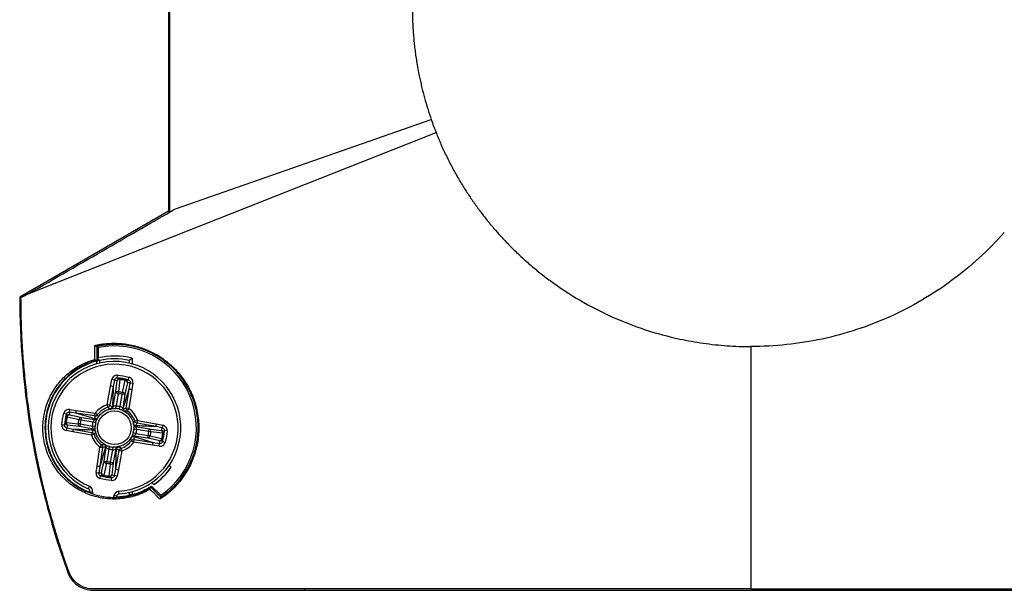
# Model space of a CAD drawing. Header units: millimetres. Extents: x 13 to 546, y 13 to 419.
# Tile 2 of 10: x 87 to 160, y 111 to 153. Entities that reach past the tile are written whole.
import ezdxf

# ---------------------------------------------------------------- set-up
doc = ezdxf.new("R2010")
doc.units = ezdxf.units.MM
doc.header["$LTSCALE"] = 2

msp = doc.modelspace()

# ---------------------------------------------------------------- linework, layer by layer
for p, q in [((97.811, 168.588), (97.811, 138.588)), ((98.323, 138.766), (117.206, 145.353)), ((87.447, 132.488), (117.563, 144.395)), ((97.811, 138.588), (86.811, 132.237)), ((97.811, 138.588), (97.908, 138.532)), ((121.952, 137.176), (122.094, 137.015)), ((92.611, 128.517), (92.611, 127.749)), ((140.811, 128.588), (140.811, 110.685)), ((92.512, 127.312), (92.512, 127.519)), ((92.612, 127.544), (92.612, 127.647)), ((92.712, 127.567), (92.712, 127.363)), ((92.72, 127.365), (92.72, 127.561)), ((94.903, 127.561), (94.903, 127.365)), ((94.911, 127.363), (94.911, 127.567)), ((95.111, 127.725), (95.111, 127.312)), ((93.525, 125.674), (93.613, 126.151)), ((93.809, 126.115), (93.613, 126.151)), ((93.809, 126.115), (93.721, 125.638)), ((94.018, 126.278), (94.029, 126.478)), ((94.83, 126.141), (94.885, 126.333)), ((94.899, 125.439), (94.973, 125.918)), ((94.973, 125.918), (95.17, 125.888)), ((95.17, 125.888), (95.096, 125.408)), ((93.269, 124.288), (93.525, 125.674)), ((93.721, 125.638), (93.466, 124.252)), ((93.715, 124.156), (93.899, 125.155)), ((94.095, 125.118), (93.899, 125.155)), ((94.095, 125.118), (93.929, 124.216)), ((94.095, 125.118), (94.11, 125.259)), ((94.376, 125.071), (94.407, 125.209)), ((94.464, 124.017), (94.899, 125.439)), ((94.685, 124.045), (94.899, 125.439)), ((95.096, 125.408), (94.882, 124.015)), ((94.236, 124.164), (94.376, 125.071)), ((94.573, 125.041), (94.376, 125.071)), ((94.573, 125.041), (94.419, 124.037)), ((90.258, 123.606), (90.066, 123.661)), ((90.481, 123.749), (90.511, 123.946)), ((90.96, 123.676), (90.481, 123.749)), ((90.511, 123.946), (90.991, 123.873)), ((92.354, 123.461), (90.96, 123.676)), ((92.382, 123.24), (90.96, 123.676)), ((90.991, 123.873), (92.384, 123.658)), ((92.354, 123.461), (92.384, 123.658)), ((92.544, 123.539), (92.384, 123.658)), ((93.466, 124.252), (93.269, 124.288)), ((93.33, 124.098), (93.269, 124.288)), ((93.914, 124.017), (93.929, 124.216)), ((94.184, 123.971), (94.236, 124.164)), ((94.882, 124.015), (94.685, 124.045)), ((94.882, 124.015), (94.763, 123.856)), ((91.328, 123.152), (91.19, 123.184)), ((91.358, 123.349), (91.328, 123.152)), ((92.235, 123.012), (91.328, 123.152)), ((91.358, 123.349), (92.362, 123.195)), ((92.428, 122.96), (92.235, 123.012)), ((95.512, 123.13), (95.322, 123.069)), ((95.512, 123.13), (95.475, 122.933)), ((96.862, 122.678), (95.475, 122.933)), ((95.512, 123.13), (96.898, 122.874)), ((90.121, 122.794), (89.921, 122.805)), ((90.284, 122.586), (90.248, 122.389)), ((90.725, 122.301), (90.248, 122.389)), ((90.284, 122.586), (90.761, 122.498)), ((92.111, 122.046), (90.725, 122.301)), ((90.761, 122.498), (92.148, 122.242)), ((91.281, 122.871), (91.14, 122.887)), ((91.281, 122.871), (91.244, 122.675)), ((92.243, 122.491), (91.244, 122.675)), ((91.281, 122.871), (92.183, 122.705)), ((92.148, 122.242), (92.111, 122.046)), ((92.382, 122.69), (92.183, 122.705)), ((95.388, 122.163), (95.195, 122.215)), ((95.236, 122.829), (95.23, 122.86)), ((95.44, 122.47), (95.241, 122.485)), ((95.38, 122.684), (96.378, 122.5)), ((96.342, 122.304), (95.44, 122.47)), ((96.342, 122.304), (96.378, 122.5)), ((96.483, 122.289), (96.342, 122.304)), ((97.339, 122.59), (96.862, 122.678)), ((96.898, 122.874), (97.375, 122.786)), ((97.375, 122.786), (97.339, 122.59)), ((97.702, 122.37), (97.502, 122.381)), ((92.301, 122.106), (92.111, 122.046)), ((95.239, 121.517), (95.079, 121.636)), ((95.239, 121.517), (95.269, 121.714)), ((96.632, 121.303), (95.239, 121.517)), ((95.241, 121.935), (96.663, 121.5)), ((96.265, 121.826), (95.261, 121.981)), ((95.269, 121.714), (96.663, 121.5)), ((95.388, 122.163), (96.295, 122.023)), ((96.265, 121.826), (96.295, 122.023)), ((96.433, 121.992), (96.295, 122.023)), ((96.663, 121.5), (97.142, 121.426)), ((97.557, 121.514), (97.365, 121.569)), ((92.526, 119.767), (92.741, 121.16)), ((93.159, 121.158), (92.724, 119.737)), ((92.938, 121.13), (92.724, 119.737)), ((92.86, 121.32), (92.741, 121.16)), ((92.741, 121.16), (92.938, 121.13)), ((93.05, 120.135), (93.204, 121.138)), ((93.387, 121.011), (93.247, 120.104)), ((93.387, 121.011), (93.439, 121.204)), ((93.528, 120.057), (93.694, 120.959)), ((93.694, 120.959), (93.709, 121.158)), ((93.908, 121.019), (93.724, 120.021)), ((93.901, 119.537), (94.157, 120.924)), ((94.053, 121.163), (94.084, 121.169)), ((94.353, 120.888), (94.098, 119.501)), ((94.157, 120.924), (94.353, 120.888)), ((94.353, 120.888), (94.293, 121.077)), ((97.112, 121.229), (96.632, 121.303)), ((97.112, 121.229), (97.142, 121.426)), ((93.05, 120.135), (93.247, 120.104)), ((93.216, 119.966), (93.247, 120.104)), ((93.512, 119.916), (93.528, 120.057)), ((93.528, 120.057), (93.724, 120.021)), ((92.453, 119.287), (92.526, 119.767)), ((92.453, 119.287), (92.65, 119.257)), ((92.724, 119.737), (92.65, 119.257)), ((93.813, 119.06), (93.901, 119.537)), ((94.098, 119.501), (94.01, 119.024)), ((97.996, 119.674), (97.853, 119.817)), ((97.997, 119.674), (97.854, 119.818)), ((97.996, 119.674), (97.997, 119.674)), ((92.738, 118.842), (92.793, 119.034)), ((93.594, 118.697), (93.605, 118.897)), ((94.01, 119.024), (93.813, 119.06)), ((96.581, 118.545), (96.725, 118.402)), ((96.582, 118.546), (96.725, 118.403)), ((91.881, 118.084), (91.959, 118.268)), ((91.987, 117.798), (91.999, 117.867)), ((91.999, 117.867), (92.196, 117.834)), ((92.196, 117.834), (92.178, 117.729)), ((94.154, 117.7), (94.14, 117.899)), ((94.903, 117.811), (94.903, 117.615)), ((94.911, 117.608), (94.911, 117.813)), ((95.111, 117.863), (95.111, 117.656)), ((96.555, 118.288), (97.24, 117.603)), ((96.725, 118.403), (96.725, 118.402)), ((93.756, 117.462), (93.774, 117.567)), ((93.971, 117.533), (93.774, 117.567)), ((93.971, 117.533), (93.959, 117.464)), ((107.811, 110.685), (107.811, 110.588)), ((107.811, 110.588), (173.811, 110.588))]:
    msp.add_line(p, q)
at = {"flags": 128}
for points in [[(87.447, 132.488), (87.145, 132.316), (86.908, 132.181)], [(86.811, 132.237), (86.866, 132.206), (86.908, 132.181)], [(92.611, 128.517), (92.559, 128.56), (92.518, 128.593)], [(92.612, 127.544), (92.56, 127.558), (92.519, 127.569)], [(92.712, 127.567), (92.717, 127.563), (92.72, 127.561)], [(94.911, 127.567), (94.906, 127.563), (94.903, 127.561)], [(93.899, 125.155), (93.954, 125.657), (93.998, 126.051)], [(94.774, 125.92), (94.661, 125.428), (94.573, 125.041)], [(90.479, 123.55), (90.971, 123.438), (91.358, 123.349)], [(91.244, 122.675), (90.742, 122.731), (90.348, 122.774)], [(96.378, 122.5), (96.881, 122.445), (97.275, 122.401)], [(97.144, 121.625), (96.651, 121.738), (96.265, 121.826)], [(92.849, 119.255), (92.962, 119.748), (93.05, 120.135)], [(93.724, 120.021), (93.668, 119.518), (93.625, 119.124)], [(96.504, 118.197), (96.533, 118.248), (96.555, 118.288)], [(94.911, 117.608), (94.906, 117.612), (94.903, 117.615)], [(97.24, 117.603), (97.233, 117.528), (97.228, 117.47)]]:
    msp.add_lwpolyline(points, dxfattribs=at)
msp.add_circle((93.811, 122.588), 1.244)
for centre, radius, start, end in [((93.811, 122.588), 6.05, 304.52432, 101.44032), ((93.811, 122.588), 5.1, 104.75766, 249.0949), ((93.811, 122.588), 4.9, 274.01159, 246.79367), ((93.811, 122.588), 4.7, 274.01159, 246.79367), ((93.811, 122.588), 5.299, 75.80877, 103.08829), ((93.811, 122.588), 5.099, 77.55205, 102.44795), ((93.811, 122.588), 5.091, 77.62308, 102.37692), ((94.195, 126.015), 0.2, 84.1267, 169.55466), ((94.168, 125.973), 0.187, 76.88432, 155.40345), ((93.336, 126.255), 0.88, 353.53196, 357.34548), ((95.466, 125.895), 0.88, 163.46002, 167.27344), ((94.588, 125.903), 0.187, 5.4027, 83.92107), ((94.576, 125.951), 0.2, 351.2513, 76.67869), ((94.069, 125.077), 0.187, 77.07371, 155.44575), ((94.387, 125.023), 0.187, 5.36039, 83.73163), ((93.811, 122.588), 1.784, 107.68132, 143.12394), ((93.811, 122.588), 1.585, 107.68132, 143.12394), ((93.268, 124.289), 0.201, 287.86356, 349.31137), ((93.518, 124.192), 0.199, 280.39163, 349.71401), ((94.616, 124.006), 0.199, 171.09193, 240.41324), ((94.884, 124.016), 0.201, 171.49389, 232.9417), ((93.811, 122.588), 1.585, 17.68132, 53.12394), ((93.811, 122.588), 1.784, 17.68132, 53.12394), ((90.384, 122.971), 0.2, 174.1267, 259.55466), ((90.144, 122.112), 0.88, 83.53196, 87.34548), ((90.426, 122.944), 0.187, 166.88432, 245.40345), ((90.449, 123.353), 0.2, 81.2513, 166.67869), ((90.505, 124.242), 0.88, 253.46002, 257.27344), ((90.497, 123.364), 0.187, 95.4027, 173.92107), ((91.376, 123.163), 0.187, 95.36039, 173.73163), ((92.383, 123.66), 0.201, 261.49389, 322.9417), ((92.393, 123.392), 0.199, 261.09193, 330.41324), ((95.513, 123.131), 0.201, 197.86356, 259.31137), ((91.322, 122.845), 0.187, 167.07371, 245.44575), ((92.11, 122.045), 0.201, 17.86356, 79.31137), ((92.207, 122.295), 0.199, 10.39163, 79.71401), ((95.416, 122.881), 0.199, 190.39163, 259.71401), ((96.301, 122.33), 0.187, 347.07371, 65.44575), ((97.239, 122.204), 0.2, 354.1267, 79.55466), ((97.197, 122.231), 0.187, 346.88432, 65.40345), ((97.479, 123.063), 0.88, 263.53196, 267.34548), ((93.811, 122.588), 1.784, 197.68132, 233.12394), ((93.811, 122.588), 1.585, 197.68132, 233.12394), ((93.811, 122.588), 1.585, 287.68132, 323.12394), ((93.811, 122.588), 1.784, 287.68132, 323.12394), ((95.23, 121.783), 0.199, 81.09193, 150.41324), ((95.239, 121.516), 0.201, 81.49389, 142.9417), ((96.247, 122.012), 0.187, 275.36039, 353.73163), ((97.126, 121.811), 0.187, 275.4027, 353.92107), ((97.174, 121.823), 0.2, 261.2513, 346.67869), ((97.118, 120.933), 0.88, 73.46002, 77.27344), ((92.739, 121.16), 0.201, 351.49389, 52.9417), ((93.007, 121.169), 0.199, 351.09193, 60.41324), ((94.104, 120.983), 0.199, 100.39163, 169.71401), ((94.354, 120.887), 0.201, 107.86356, 169.31137), ((93.236, 120.152), 0.187, 185.36039, 263.73163), ((93.554, 120.098), 0.187, 257.07371, 335.44575), ((93.811, 122.588), 5.1, 304.83575, 325.16425), ((93.811, 122.588), 5.099, 304.84806, 325.15194), ((93.047, 119.225), 0.2, 171.2513, 256.67869), ((93.035, 119.273), 0.187, 185.4027, 263.92107), ((92.157, 119.281), 0.88, 343.46002, 347.27344), ((93.428, 119.16), 0.2, 264.1267, 349.55466), ((94.287, 118.921), 0.88, 173.53196, 177.34548), ((93.455, 119.202), 0.187, 256.88432, 335.40345), ((91.802, 117.9), 0.2, 350.40263, 66.79367), ((91.802, 117.9), 0.4, 350.40263, 66.79367), ((94.168, 117.5), 0.4, 94.01159, 170.40263), ((93.811, 122.588), 5.1, 284.75766, 302.54421), ((93.811, 122.588), 5.091, 271.73, 282.37692), ((94.168, 117.5), 0.2, 94.01159, 170.40263)]:
    msp.add_arc(centre, radius, start, end)
for points, knots in [([(97.908, 138.532), (97.908, 139.8), (97.908, 141.069), (97.908, 142.338), (97.908, 146.088), (97.908, 149.838), (97.908, 153.588), (97.908, 156.088), (97.908, 158.588), (97.908, 161.088), (97.908, 163.588), (97.908, 166.088), (97.908, 168.588), (97.908, 168.606), (97.908, 168.625), (97.908, 168.644)], [0.029944, 0.029944, 0.029944, 0.029944, 0.03375, 0.03375, 0.03375, 0.045, 0.045, 0.045, 0.0525, 0.0525, 0.0525, 0.06, 0.06, 0.06, 0.060056, 0.060056, 0.060056, 0.060056]), ([(115.811, 153.588), (115.812, 153.432), (115.814, 153.121), (115.827, 152.655), (115.849, 152.19), (115.879, 151.725), (115.918, 151.261), (115.966, 150.797), (116.022, 150.335), (116.087, 149.873), (116.181, 149.289), (116.312, 148.586), (116.493, 147.767), (116.703, 146.955), (116.937, 146.149), (117.117, 145.619), (117.206, 145.353)], [0, 0, 0, 0, 0.055623, 0.111183, 0.166702, 0.222197, 0.277689, 0.333197, 0.38874, 0.444337, 0.500008, 0.600082, 0.700005, 0.79989, 0.899851, 1, 1, 1, 1]), ([(117.563, 144.395), (117.621, 144.249), (117.739, 143.957), (117.925, 143.524), (118.119, 143.094), (118.321, 142.668), (118.53, 142.246), (118.748, 141.828), (118.974, 141.414), (119.207, 141.004), (119.513, 140.49), (119.9, 139.878), (120.377, 139.176), (120.878, 138.492), (121.401, 137.823), (121.768, 137.392), (121.952, 137.176)], [0, 0, 0, 0, 0.055646, 0.111224, 0.166753, 0.222252, 0.277743, 0.333244, 0.388775, 0.444357, 0.500008, 0.600085, 0.700007, 0.79989, 0.899849, 1, 1, 1, 1]), ([(87.447, 132.488), (89.39, 133.61), (93.016, 135.703), (96.641, 137.795), (98.323, 138.766)], [0, 0, 0, 0, 0.5361365, 1, 1, 1, 1]), ([(122.094, 137.015), (122.201, 136.895), (122.415, 136.656), (122.745, 136.305), (123.08, 135.961), (123.422, 135.624), (123.77, 135.293), (124.125, 134.969), (124.485, 134.652), (124.852, 134.342), (125.225, 134.039), (125.604, 133.743), (126.565, 133.021), (128.175, 131.961), (130.528, 130.75), (132.997, 129.79), (134.986, 129.253), (136.427, 128.97), (137.298, 128.83), (138.171, 128.722), (139.048, 128.645), (139.929, 128.596), (140.517, 128.591), (140.811, 128.588)], [0, 0, 0, 0, 0.022795, 0.045553, 0.068281, 0.090988, 0.113682, 0.136373, 0.159067, 0.181775, 0.204504, 0.227262, 0.250058, 0.375006, 0.500004, 0.624952, 0.74995, 0.791701, 0.833353, 0.874956, 0.916564, 0.958228, 1, 1, 1, 1]), ([(159.529, 137.015), (158.363, 135.698), (157.057, 134.504), (154.221, 132.415), (152.691, 131.52), (149.476, 130.071), (146.106, 128.963), (142.576, 128.588), (140.811, 128.588)], [0, 0, 0, 0, 0.25, 0.25, 0.5, 0.5, 0.75, 1, 1, 1, 1]), ([(86.811, 132.237), (86.811, 129.007), (87.073, 125.777), (88.111, 119.402), (88.889, 116.256), (90.042, 112.81), (90.174, 112.429), (90.318, 112.025), (90.327, 112.001), (90.344, 111.954), (90.352, 111.93), (90.378, 111.859), (90.397, 111.812), (90.459, 111.674), (90.508, 111.585), (90.672, 111.331), (90.808, 111.178), (91.274, 110.791), (91.664, 110.631), (92.117, 110.591), (92.167, 110.588), (92.268, 110.587), (92.318, 110.588), (92.47, 110.588), (92.571, 110.588), (92.874, 110.588), (93.075, 110.588), (94.892, 110.588), (96.507, 110.588), (101.352, 110.588), (104.582, 110.588), (107.811, 110.588)], [0, 0, 0, 0, 0.00970202, 0.00970202, 0.01940404, 0.01940404, 0.02061679, 0.02061679, 0.02069259, 0.02069259, 0.02076838, 0.02076838, 0.02091998, 0.02091998, 0.02122317, 0.02122317, 0.02182954, 0.02182954, 0.02304229, 0.02304229, 0.02319389, 0.02319389, 0.02334548, 0.02334548, 0.02364867, 0.02364867, 0.02425505, 0.02425505, 0.02910606, 0.02910606, 0.03880807, 0.03880807, 0.03880807, 0.03880807]), ([(107.811, 110.685), (106.201, 110.685), (102.979, 110.684), (99.063, 110.684), (95.841, 110.684), (94.129, 110.684), (93.012, 110.684), (92.76, 110.684), (92.559, 110.684), (92.419, 110.685), (92.269, 110.684), (91.99, 110.687), (91.532, 110.788), (91.093, 111.043), (90.792, 111.341), (90.613, 111.586), (90.499, 111.81), (90.43, 111.999), (90.328, 112.283), (90.177, 112.715), (89.871, 113.619), (89.475, 114.861), (89.019, 116.447), (88.608, 118.035), (88.244, 119.623), (87.924, 121.21), (87.65, 122.794), (87.419, 124.374), (87.232, 125.95), (87.087, 127.519), (86.985, 129.081), (86.921, 130.634), (86.912, 131.666), (86.908, 132.181)], [0, 0, 0, 0, 0.125377, 0.250754, 0.304825, 0.376131, 0.383976, 0.391803, 0.395727, 0.399639, 0.402654, 0.407457, 0.421344, 0.438624, 0.446073, 0.454288, 0.462118, 0.465518, 0.469919, 0.485634, 0.501135, 0.544232, 0.587051, 0.629593, 0.671858, 0.713845, 0.755556, 0.796989, 0.838146, 0.879025, 0.919627, 0.959952, 1, 1, 1, 1]), ([(92.362, 128.666), (92.445, 128.685), (92.61, 128.721), (92.858, 128.764), (93.105, 128.796), (93.352, 128.818), (93.599, 128.831), (93.845, 128.833), (94.09, 128.826), (94.592, 128.791), (95.341, 128.665), (96.33, 128.322), (97.271, 127.811), (98.144, 127.109), (98.901, 126.239), (99.503, 125.207), (99.899, 124.068), (100.07, 122.883), (100.016, 121.714), (99.756, 120.607), (99.318, 119.595), (98.827, 118.85), (98.374, 118.313), (98.044, 117.987), (97.734, 117.721), (97.459, 117.51), (97.267, 117.383), (97.17, 117.319)], [0, 0, 0, 0, 0.016111, 0.032055, 0.047852, 0.063523, 0.07909, 0.094574, 0.109994, 0.125372, 0.189197, 0.250605, 0.314403, 0.375907, 0.438501, 0.500951, 0.563556, 0.625864, 0.688338, 0.750947, 0.8129, 0.875168, 0.905753, 0.937573, 0.958259, 0.979059, 1, 1, 1, 1]), ([(97.215, 117.461), (97.285, 117.508), (97.422, 117.6), (97.616, 117.746), (97.796, 117.892), (97.963, 118.037), (98.116, 118.18), (98.256, 118.321), (98.385, 118.457), (98.501, 118.589), (98.607, 118.716), (98.894, 119.078), (99.301, 119.709), (99.726, 120.713), (99.969, 121.784), (100.015, 122.933), (99.847, 124.077), (99.459, 125.182), (98.877, 126.186), (98.145, 127.032), (97.29, 127.722), (96.483, 128.168), (95.735, 128.455), (95.114, 128.619), (94.466, 128.72), (93.898, 128.747), (93.231, 128.723), (92.798, 128.644), (92.503, 128.591)], [0, 0, 0, 0, 0.015695, 0.030682, 0.044961, 0.058531, 0.071392, 0.083545, 0.094988, 0.105723, 0.115749, 0.125066, 0.189454, 0.249221, 0.314107, 0.374277, 0.437563, 0.499138, 0.560406, 0.62414, 0.683908, 0.749389, 0.788777, 0.831804, 0.870083, 0.914274, 0.941548, 1, 1, 1, 1]), ([(92.503, 128.591), (92.498, 128.59), (92.486, 128.59), (92.461, 128.598), (92.437, 128.609), (92.414, 128.623), (92.395, 128.637), (92.376, 128.652), (92.366, 128.662), (92.362, 128.666)], [0, 0, 0, 0, 0.14773, 0.31435, 0.499333, 0.603715, 0.749377, 0.89694, 1, 1, 1, 1]), ([(92.503, 128.591), (92.509, 128.592), (92.513, 128.593), (92.515, 128.593), (92.517, 128.593), (92.518, 128.593), (92.518, 128.593)], [0, 0, 0, 0, 0.00003277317, 0.00003277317, 0.00003277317, 0.00005432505, 0.00005432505, 0.00005432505, 0.00005432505]), ([(96.44, 118.053), (96.38, 118.018), (96.258, 117.948), (96.071, 117.853), (95.88, 117.765), (95.685, 117.684), (95.39, 117.576), (94.987, 117.46), (94.473, 117.365), (93.947, 117.321), (93.243, 117.334), (92.358, 117.485), (91.336, 117.886), (90.39, 118.512), (89.578, 119.354), (88.953, 120.389), (88.575, 121.561), (88.481, 122.792), (88.669, 123.988), (89.105, 125.073), (89.632, 125.844), (90.125, 126.37), (90.527, 126.719), (90.957, 127.022), (91.358, 127.25), (91.722, 127.417), (92.039, 127.541), (92.255, 127.605), (92.363, 127.638)], [0, 0, 0, 0, 0.012447, 0.02494, 0.03749, 0.050111, 0.062814, 0.093795, 0.125019, 0.156281, 0.187609, 0.249632, 0.312131, 0.374106, 0.436558, 0.498866, 0.561547, 0.62397, 0.686582, 0.749259, 0.811899, 0.843026, 0.874498, 0.905835, 0.937304, 0.958265, 0.979139, 1, 1, 1, 1]), ([(92.505, 127.566), (92.432, 127.545), (92.289, 127.505), (92.085, 127.436), (91.897, 127.364), (91.726, 127.291), (91.457, 127.165), (91.108, 126.972), (90.679, 126.675), (90.286, 126.34), (89.915, 125.951), (89.585, 125.524), (89.191, 124.884), (88.828, 123.996), (88.638, 122.816), (88.724, 121.607), (89.092, 120.456), (89.708, 119.429), (90.5, 118.609), (91.444, 117.984), (92.455, 117.59), (93.334, 117.448), (94.028, 117.44), (94.51, 117.483), (95.027, 117.578), (95.489, 117.711), (95.915, 117.883), (96.227, 118.035), (96.408, 118.14), (96.489, 118.188)], [0, 0, 0, 0, 0.014355, 0.027799, 0.040331, 0.051952, 0.062662, 0.095482, 0.125449, 0.157733, 0.188038, 0.220172, 0.250782, 0.315182, 0.376058, 0.438208, 0.501146, 0.561337, 0.625892, 0.684835, 0.750356, 0.81238, 0.841759, 0.87497, 0.899561, 0.937178, 0.962053, 0.982994, 1, 1, 1, 1]), ([(92.363, 127.638), (92.368, 127.634), (92.378, 127.624), (92.397, 127.609), (92.417, 127.595), (92.444, 127.579), (92.478, 127.565), (92.496, 127.565), (92.505, 127.566)], [0, 0, 0, 0, 0.1026487, 0.2515472, 0.3971142, 0.5026091, 0.7711028, 1, 1, 1, 1]), ([(92.512, 127.519), (92.53, 127.524), (92.564, 127.533), (92.596, 127.541), (92.612, 127.544)], [0, 0, 0, 0, 0.50157, 1, 1, 1, 1]), ([(92.612, 127.647), (92.639, 127.626), (92.664, 127.606), (92.7, 127.576), (92.712, 127.567), (92.712, 127.567)], [0, 0, 0, 0, 0.5, 0.5, 1, 1, 1, 1]), ([(94.911, 127.567), (94.911, 127.567), (94.94, 127.59), (95.017, 127.652), (95.064, 127.689), (95.111, 127.725)], [0, 0, 0, 0, 0.5, 0.5, 1, 1, 1, 1]), ([(94.029, 126.478), (93.932, 126.483), (93.835, 126.453), (93.684, 126.333), (93.631, 126.247), (93.613, 126.151)], [0, 0, 0, 0, 0.00029095, 0.00029095, 0.0005818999, 0.0005818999, 0.0005818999, 0.0005818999]), ([(93.809, 126.115), (93.818, 126.163), (93.845, 126.206), (93.921, 126.266), (93.969, 126.281), (94.018, 126.278)], [0, 0, 0, 0, 0.5, 0.5, 1, 1, 1, 1]), ([(94.018, 126.278), (94.054, 126.267), (94.119, 126.246), (94.185, 126.224), (94.215, 126.214)], [0, 0, 0, 0, 0.551491, 1, 1, 1, 1]), ([(94.608, 126.088), (94.542, 126.103), (94.411, 126.131), (94.277, 126.147), (94.21, 126.156)], [0, 0, 0, 0, 0.499996, 1, 1, 1, 1]), ([(94.622, 126.145), (94.654, 126.145), (94.724, 126.144), (94.792, 126.142), (94.83, 126.141)], [0, 0, 0, 0, 0.44851, 1, 1, 1, 1]), ([(94.83, 126.141), (94.876, 126.128), (94.917, 126.097), (94.97, 126.016), (94.981, 125.966), (94.973, 125.918)], [0, 0, 0, 0, 0.5, 0.5, 1, 1, 1, 1]), ([(95.17, 125.888), (95.185, 125.984), (95.164, 126.083), (95.059, 126.246), (94.978, 126.306), (94.885, 126.333)], [0, 0, 0, 0, 0.0002910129, 0.0002910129, 0.0005820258, 0.0005820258, 0.0005820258, 0.0005820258]), ([(93.721, 125.638), (93.718, 125.639), (93.695, 125.643), (93.623, 125.656), (93.574, 125.665), (93.525, 125.674)], [0, 0, 0, 0, 0.5, 0.5, 1, 1, 1, 1]), ([(94.376, 125.071), (94.374, 125.071), (94.373, 125.072), (94.372, 125.072), (94.312, 125.086), (94.252, 125.097), (94.191, 125.106), (94.159, 125.111), (94.127, 125.115), (94.095, 125.118)], [0, 0, 0, 0, 0.0000039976, 0.0000039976, 0.0000039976, 0.0001877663, 0.0001877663, 0.0001877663, 0.0002848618, 0.0002848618, 0.0002848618, 0.0002848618]), ([(95.096, 125.408), (95.047, 125.416), (94.998, 125.423), (94.926, 125.435), (94.903, 125.438), (94.899, 125.439)], [0, 0, 0, 0, 0.5, 0.5, 1, 1, 1, 1]), ([(90.511, 123.946), (90.415, 123.961), (90.316, 123.94), (90.153, 123.836), (90.093, 123.755), (90.066, 123.661)], [0, 0, 0, 0, 0.0002910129, 0.0002910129, 0.0005820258, 0.0005820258, 0.0005820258, 0.0005820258]), ([(90.258, 123.606), (90.271, 123.653), (90.302, 123.694), (90.383, 123.746), (90.433, 123.757), (90.481, 123.749)], [0, 0, 0, 0, 0.5, 0.5, 1, 1, 1, 1]), ([(90.96, 123.676), (90.961, 123.679), (90.964, 123.702), (90.976, 123.774), (90.983, 123.823), (90.991, 123.873)], [0, 0, 0, 0, 0.5, 0.5, 1, 1, 1, 1]), ([(92.568, 123.291), (92.571, 123.298), (92.618, 123.411), (92.776, 123.589), (93.023, 123.794), (93.289, 123.94), (93.477, 123.963), (93.565, 123.974)], [0, 0, 0, 0, 0.0175423, 0.2917522, 0.5504994, 0.7890517, 1, 1, 1, 1]), ([(93.511, 123.993), (93.497, 123.995), (93.468, 123.998), (93.424, 124.017), (93.377, 124.048), (93.346, 124.081), (93.33, 124.098)], [0, 0, 0, 0, 0.221188, 0.461531, 0.721106, 1, 1, 1, 1]), ([(93.511, 123.993), (93.525, 123.997), (93.552, 124.005), (93.587, 124.026), (93.616, 124.051), (93.637, 124.078), (93.651, 124.105), (93.66, 124.13), (93.664, 124.145), (93.665, 124.152)], [0, 0, 0, 0, 0.1830186, 0.3581516, 0.5206528, 0.6672458, 0.7961825, 0.906976, 1, 1, 1, 1]), ([(93.554, 123.996), (93.561, 123.997), (93.605, 124.006), (93.737, 124.02), (93.825, 124.023), (93.914, 124.017)], [0, 0, 0, 0, 0.5, 0.5, 1, 1, 1, 1]), ([(93.929, 124.216), (93.877, 124.214), (93.825, 124.202), (93.745, 124.173), (93.719, 124.158), (93.715, 124.156)], [0, 0, 0, 0, 0.5, 0.5, 1, 1, 1, 1]), ([(94.184, 123.971), (94.144, 123.982), (94.101, 123.992), (94.011, 124.007), (93.964, 124.013), (93.914, 124.017)], [0, 0, 0, 0, 0.5, 0.5, 1, 1, 1, 1]), ([(94.184, 123.971), (94.27, 123.948), (94.353, 123.916), (94.473, 123.859), (94.511, 123.836), (94.517, 123.833)], [0, 0, 0, 0, 0.5, 0.5, 1, 1, 1, 1]), ([(94.419, 124.037), (94.415, 124.041), (94.395, 124.063), (94.33, 124.116), (94.284, 124.146), (94.236, 124.164)], [0, 0, 0, 0, 0.5, 0.5, 1, 1, 1, 1]), ([(94.464, 124.017), (94.463, 124.004), (94.46, 123.972), (94.471, 123.919), (94.5, 123.86), (94.538, 123.831), (94.557, 123.816)], [0, 0, 0, 0, 0.174643, 0.404305, 0.684942, 1, 1, 1, 1]), ([(94.512, 123.826), (94.534, 123.817), (94.714, 123.74), (94.927, 123.512), (95.119, 123.19), (95.206, 122.977), (95.215, 122.853), (95.216, 122.838)], [0, 0, 0, 0, 0.057744, 0.46557, 0.704235, 0.963108, 1, 1, 1, 1]), ([(94.763, 123.856), (94.747, 123.847), (94.716, 123.831), (94.672, 123.816), (94.631, 123.808), (94.593, 123.808), (94.569, 123.813), (94.557, 123.816)], [0, 0, 0, 0, 0.212064, 0.418063, 0.618027, 0.811994, 1, 1, 1, 1]), ([(90.121, 122.794), (90.132, 122.83), (90.153, 122.896), (90.175, 122.962), (90.185, 122.991)], [0, 0, 0, 0, 0.551491, 1, 1, 1, 1]), ([(90.311, 123.384), (90.296, 123.318), (90.268, 123.187), (90.252, 123.053), (90.243, 122.987)], [0, 0, 0, 0, 0.499996, 1, 1, 1, 1]), ([(90.254, 123.399), (90.254, 123.43), (90.255, 123.5), (90.257, 123.568), (90.258, 123.606)], [0, 0, 0, 0, 0.44851, 1, 1, 1, 1]), ([(91.328, 123.152), (91.328, 123.151), (91.327, 123.149), (91.327, 123.148), (91.314, 123.088), (91.302, 123.028), (91.293, 122.968), (91.288, 122.936), (91.284, 122.903), (91.281, 122.871)], [0, 0, 0, 0, 0.0000039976, 0.0000039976, 0.0000039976, 0.0001877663, 0.0001877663, 0.0001877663, 0.0002848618, 0.0002848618, 0.0002848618, 0.0002848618]), ([(92.362, 123.195), (92.358, 123.192), (92.336, 123.171), (92.283, 123.106), (92.254, 123.061), (92.235, 123.012)], [0, 0, 0, 0, 0.5, 0.5, 1, 1, 1, 1]), ([(92.382, 123.24), (92.385, 123.254), (92.393, 123.281), (92.394, 123.324), (92.389, 123.368), (92.376, 123.414), (92.361, 123.445), (92.354, 123.461)], [0, 0, 0, 0, 0.195552, 0.393295, 0.593262, 0.795487, 1, 1, 1, 1]), ([(92.583, 123.334), (92.564, 123.302), (92.533, 123.273), (92.46, 123.239), (92.418, 123.235), (92.382, 123.24)], [0, 0, 0, 0, 0.5, 0.5, 1, 1, 1, 1]), ([(92.428, 122.96), (92.416, 122.916), (92.406, 122.871), (92.391, 122.781), (92.385, 122.736), (92.382, 122.69)], [0, 0, 0, 0, 0.5, 0.5, 1, 1, 1, 1]), ([(92.428, 122.96), (92.451, 123.047), (92.483, 123.129), (92.54, 123.249), (92.563, 123.287), (92.566, 123.293)], [0, 0, 0, 0, 0.5, 0.5, 1, 1, 1, 1]), ([(92.544, 123.539), (92.553, 123.521), (92.572, 123.484), (92.587, 123.432), (92.593, 123.381), (92.586, 123.35), (92.583, 123.334)], [0, 0, 0, 0, 0.24357, 0.500002, 0.733591, 1, 1, 1, 1]), ([(95.217, 122.888), (95.218, 122.899), (95.22, 122.92), (95.23, 122.951), (95.247, 122.986), (95.276, 123.025), (95.306, 123.054), (95.322, 123.069)], [0, 0, 0, 0, 0.166652, 0.333314, 0.499999, 0.743064, 1, 1, 1, 1]), ([(89.921, 122.805), (89.916, 122.708), (89.947, 122.612), (90.066, 122.46), (90.152, 122.407), (90.248, 122.389)], [0, 0, 0, 0, 0.00029095, 0.00029095, 0.0005818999, 0.0005818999, 0.0005818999, 0.0005818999]), ([(90.284, 122.586), (90.236, 122.594), (90.193, 122.621), (90.133, 122.697), (90.118, 122.746), (90.121, 122.794)], [0, 0, 0, 0, 0.5, 0.5, 1, 1, 1, 1]), ([(90.761, 122.498), (90.76, 122.494), (90.756, 122.471), (90.743, 122.399), (90.734, 122.351), (90.725, 122.301)], [0, 0, 0, 0, 0.5, 0.5, 1, 1, 1, 1]), ([(92.183, 122.705), (92.185, 122.653), (92.197, 122.601), (92.226, 122.522), (92.241, 122.495), (92.243, 122.491)], [0, 0, 0, 0, 0.5, 0.5, 1, 1, 1, 1]), ([(92.406, 122.287), (92.402, 122.301), (92.395, 122.328), (92.373, 122.363), (92.348, 122.392), (92.321, 122.413), (92.294, 122.427), (92.269, 122.437), (92.254, 122.44), (92.247, 122.442)], [0, 0, 0, 0, 0.183019, 0.358152, 0.520653, 0.667246, 0.796183, 0.906976, 1, 1, 1, 1]), ([(92.406, 122.287), (92.405, 122.277), (92.403, 122.255), (92.393, 122.224), (92.375, 122.19), (92.347, 122.15), (92.317, 122.121), (92.301, 122.106)], [0, 0, 0, 0, 0.166652, 0.333314, 0.499999, 0.743063, 1, 1, 1, 1]), ([(92.403, 122.331), (92.402, 122.337), (92.393, 122.381), (92.379, 122.513), (92.376, 122.602), (92.382, 122.69)], [0, 0, 0, 0, 0.5, 0.5, 1, 1, 1, 1]), ([(93.111, 121.349), (93.089, 121.359), (92.909, 121.436), (92.696, 121.663), (92.504, 121.985), (92.417, 122.199), (92.408, 122.322), (92.407, 122.338)], [0, 0, 0, 0, 0.057774, 0.465595, 0.704247, 0.963109, 1, 1, 1, 1]), ([(95.195, 122.215), (95.172, 122.129), (95.14, 122.047), (95.083, 121.926), (95.06, 121.888), (95.057, 121.882)], [0, 0, 0, 0, 0.5, 0.5, 1, 1, 1, 1]), ([(95.195, 122.215), (95.207, 122.259), (95.217, 122.304), (95.232, 122.394), (95.237, 122.44), (95.241, 122.485)], [0, 0, 0, 0, 0.5, 0.5, 1, 1, 1, 1]), ([(95.376, 122.734), (95.34, 122.74), (95.302, 122.759), (95.244, 122.815), (95.225, 122.852), (95.217, 122.888)], [0, 0, 0, 0, 0.5, 0.5, 1, 1, 1, 1]), ([(95.22, 122.845), (95.221, 122.838), (95.23, 122.794), (95.244, 122.662), (95.247, 122.574), (95.241, 122.485)], [0, 0, 0, 0, 0.5, 0.5, 1, 1, 1, 1]), ([(95.376, 122.734), (95.376, 122.726), (95.376, 122.709), (95.379, 122.693), (95.38, 122.684)], [0, 0, 0, 0, 0.499869, 1, 1, 1, 1]), ([(95.44, 122.47), (95.438, 122.522), (95.425, 122.575), (95.397, 122.654), (95.382, 122.68), (95.38, 122.684)], [0, 0, 0, 0, 0.5, 0.5, 1, 1, 1, 1]), ([(96.295, 122.023), (96.295, 122.025), (96.295, 122.026), (96.296, 122.027), (96.309, 122.087), (96.321, 122.147), (96.33, 122.208), (96.335, 122.24), (96.339, 122.272), (96.342, 122.304)], [0, 0, 0, 0, 0.0000039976, 0.0000039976, 0.0000039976, 0.0001877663, 0.0001877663, 0.0001877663, 0.0002848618, 0.0002848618, 0.0002848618, 0.0002848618]), ([(96.898, 122.874), (96.889, 122.825), (96.88, 122.776), (96.867, 122.704), (96.862, 122.681), (96.862, 122.678)], [0, 0, 0, 0, 0.5, 0.5, 1, 1, 1, 1]), ([(97.312, 121.791), (97.326, 121.857), (97.355, 121.988), (97.371, 122.122), (97.379, 122.189)], [0, 0, 0, 0, 0.499996, 1, 1, 1, 1]), ([(97.339, 122.59), (97.386, 122.581), (97.43, 122.554), (97.489, 122.478), (97.505, 122.43), (97.502, 122.381)], [0, 0, 0, 0, 0.5, 0.5, 1, 1, 1, 1]), ([(97.702, 122.37), (97.707, 122.467), (97.676, 122.564), (97.557, 122.715), (97.471, 122.768), (97.375, 122.786)], [0, 0, 0, 0, 0.00029095, 0.00029095, 0.0005818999, 0.0005818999, 0.0005818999, 0.0005818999]), ([(97.502, 122.381), (97.491, 122.345), (97.47, 122.28), (97.448, 122.214), (97.438, 122.184)], [0, 0, 0, 0, 0.551491, 1, 1, 1, 1]), ([(95.055, 121.884), (95.052, 121.877), (95.005, 121.765), (94.847, 121.587), (94.6, 121.381), (94.334, 121.235), (94.146, 121.212), (94.058, 121.201)], [0, 0, 0, 0, 0.01755, 0.291797, 0.550566, 0.789125, 1, 1, 1, 1]), ([(95.079, 121.636), (95.07, 121.655), (95.051, 121.692), (95.036, 121.743), (95.03, 121.794), (95.036, 121.825), (95.04, 121.842)], [0, 0, 0, 0, 0.243578, 0.500002, 0.733614, 1, 1, 1, 1]), ([(95.241, 121.935), (95.228, 121.936), (95.196, 121.939), (95.143, 121.929), (95.084, 121.899), (95.055, 121.861), (95.04, 121.842)], [0, 0, 0, 0, 0.174643, 0.404305, 0.684942, 1, 1, 1, 1]), ([(95.261, 121.981), (95.264, 121.984), (95.287, 122.004), (95.34, 122.069), (95.369, 122.115), (95.388, 122.163)], [0, 0, 0, 0, 0.5, 0.5, 1, 1, 1, 1]), ([(96.632, 121.303), (96.64, 121.352), (96.647, 121.401), (96.658, 121.473), (96.662, 121.496), (96.663, 121.5)], [0, 0, 0, 0, 0.5, 0.5, 1, 1, 1, 1]), ([(97.112, 121.229), (97.208, 121.214), (97.307, 121.235), (97.469, 121.34), (97.53, 121.421), (97.557, 121.514)], [0, 0, 0, 0, 0.0002910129, 0.0002910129, 0.0005820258, 0.0005820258, 0.0005820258, 0.0005820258]), ([(97.365, 121.569), (97.351, 121.523), (97.321, 121.482), (97.24, 121.429), (97.19, 121.419), (97.142, 121.426)], [0, 0, 0, 0, 0.5, 0.5, 1, 1, 1, 1]), ([(97.369, 121.777), (97.369, 121.745), (97.368, 121.676), (97.366, 121.607), (97.365, 121.569)], [0, 0, 0, 0, 0.44851, 1, 1, 1, 1]), ([(92.86, 121.32), (92.876, 121.328), (92.907, 121.344), (92.951, 121.359), (92.992, 121.367), (93.03, 121.367), (93.054, 121.362), (93.065, 121.359)], [0, 0, 0, 0, 0.212056, 0.418049, 0.618014, 0.811985, 1, 1, 1, 1]), ([(93.159, 121.158), (93.145, 121.162), (93.118, 121.169), (93.075, 121.171), (93.031, 121.165), (92.985, 121.152), (92.954, 121.137), (92.938, 121.13)], [0, 0, 0, 0, 0.195552, 0.393295, 0.593262, 0.795487, 1, 1, 1, 1]), ([(93.065, 121.359), (93.097, 121.34), (93.126, 121.309), (93.16, 121.236), (93.165, 121.195), (93.159, 121.158)], [0, 0, 0, 0, 0.5, 0.5, 1, 1, 1, 1]), ([(93.439, 121.204), (93.353, 121.227), (93.27, 121.26), (93.15, 121.316), (93.112, 121.339), (93.106, 121.342)], [0, 0, 0, 0, 0.5, 0.5, 1, 1, 1, 1]), ([(93.204, 121.138), (93.208, 121.135), (93.228, 121.112), (93.293, 121.059), (93.338, 121.03), (93.387, 121.011)], [0, 0, 0, 0, 0.5, 0.5, 1, 1, 1, 1]), ([(93.439, 121.204), (93.479, 121.193), (93.522, 121.184), (93.612, 121.168), (93.659, 121.162), (93.709, 121.158)], [0, 0, 0, 0, 0.5, 0.5, 1, 1, 1, 1]), ([(93.694, 120.959), (93.746, 120.961), (93.798, 120.974), (93.877, 121.002), (93.904, 121.017), (93.908, 121.019)], [0, 0, 0, 0, 0.5, 0.5, 1, 1, 1, 1]), ([(94.068, 121.179), (94.062, 121.178), (94.018, 121.169), (93.886, 121.156), (93.798, 121.152), (93.709, 121.158)], [0, 0, 0, 0, 0.5, 0.5, 1, 1, 1, 1]), ([(93.958, 121.023), (93.949, 121.023), (93.933, 121.023), (93.917, 121.02), (93.908, 121.019)], [0, 0, 0, 0, 0.499869, 1, 1, 1, 1]), ([(93.957, 121.023), (93.964, 121.059), (93.982, 121.097), (94.039, 121.155), (94.076, 121.174), (94.112, 121.182)], [0, 0, 0, 0, 0.5, 0.5, 1, 1, 1, 1]), ([(94.112, 121.182), (94.126, 121.181), (94.155, 121.177), (94.199, 121.158), (94.246, 121.127), (94.277, 121.094), (94.293, 121.077)], [0, 0, 0, 0, 0.221188, 0.461531, 0.721106, 1, 1, 1, 1]), ([(93.247, 120.104), (93.248, 120.104), (93.25, 120.104), (93.251, 120.103), (93.311, 120.09), (93.371, 120.078), (93.432, 120.069), (93.464, 120.065), (93.496, 120.06), (93.528, 120.057)], [0, 0, 0, 0, 0.0000039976, 0.0000039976, 0.0000039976, 0.0001877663, 0.0001877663, 0.0001877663, 0.0002848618, 0.0002848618, 0.0002848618, 0.0002848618]), ([(92.453, 119.287), (92.438, 119.191), (92.459, 119.092), (92.563, 118.93), (92.645, 118.869), (92.738, 118.842)], [0, 0, 0, 0, 0.0002910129, 0.0002910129, 0.0005820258, 0.0005820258, 0.0005820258, 0.0005820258]), ([(92.526, 119.767), (92.576, 119.759), (92.625, 119.752), (92.697, 119.741), (92.72, 119.737), (92.724, 119.737)], [0, 0, 0, 0, 0.5, 0.5, 1, 1, 1, 1]), ([(93.901, 119.537), (93.905, 119.537), (93.928, 119.532), (94, 119.519), (94.048, 119.51), (94.098, 119.501)], [0, 0, 0, 0, 0.5, 0.5, 1, 1, 1, 1]), ([(92.793, 119.034), (92.747, 119.048), (92.705, 119.078), (92.653, 119.159), (92.642, 119.209), (92.65, 119.257)], [0, 0, 0, 0, 0.5, 0.5, 1, 1, 1, 1]), ([(93, 119.03), (92.969, 119.03), (92.899, 119.031), (92.831, 119.033), (92.793, 119.034)], [0, 0, 0, 0, 0.44851, 1, 1, 1, 1]), ([(93.015, 119.087), (93.081, 119.073), (93.212, 119.044), (93.346, 119.028), (93.412, 119.02)], [0, 0, 0, 0, 0.499996, 1, 1, 1, 1]), ([(93.605, 118.897), (93.569, 118.908), (93.504, 118.929), (93.437, 118.951), (93.408, 118.961)], [0, 0, 0, 0, 0.551491, 1, 1, 1, 1]), ([(93.594, 118.697), (93.691, 118.692), (93.788, 118.723), (93.939, 118.842), (93.992, 118.928), (94.01, 119.024)], [0, 0, 0, 0, 0.00029095, 0.00029095, 0.0005818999, 0.0005818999, 0.0005818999, 0.0005818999]), ([(93.813, 119.06), (93.805, 119.013), (93.778, 118.969), (93.702, 118.91), (93.653, 118.894), (93.605, 118.897)], [0, 0, 0, 0, 0.5, 0.5, 1, 1, 1, 1]), ([(96.44, 118.053), (96.44, 118.057), (96.441, 118.07), (96.445, 118.098), (96.454, 118.135), (96.47, 118.17), (96.483, 118.182), (96.489, 118.188)], [0, 0, 0, 0, 0.08081, 0.251115, 0.50136, 0.772093, 1, 1, 1, 1]), ([(97.17, 117.319), (97.135, 117.354), (97.065, 117.425), (96.944, 117.547), (96.735, 117.756), (96.562, 117.931), (96.44, 118.053)], [0, 0, 0, 0, 0.142887, 0.285734, 0.500011, 1, 1, 1, 1]), ([(96.489, 118.188), (96.493, 118.19), (96.502, 118.195), (96.503, 118.196), (96.504, 118.197)], [0, 0, 0, 0, 0.4947941, 1, 1, 1, 1]), ([(96.504, 118.197), (96.624, 118.076), (96.745, 117.955), (96.926, 117.773), (96.986, 117.713), (97.107, 117.591), (97.167, 117.531), (97.228, 117.47)], [0, 0, 0, 0, 0.5, 0.5, 0.75, 0.75, 1, 1, 1, 1]), ([(95.111, 117.656), (95.098, 117.653), (95.072, 117.646), (95.023, 117.634), (94.967, 117.62), (94.93, 117.612), (94.913, 117.609), (94.911, 117.609), (94.911, 117.608)], [0, 0, 0, 0, 0.125409, 0.251283, 0.499883, 0.74876, 0.874392, 1, 1, 1, 1]), ([(97.215, 117.461), (97.211, 117.457), (97.203, 117.45), (97.191, 117.429), (97.181, 117.399), (97.174, 117.366), (97.171, 117.337), (97.17, 117.323), (97.17, 117.319)], [0, 0, 0, 0, 0.1466135, 0.3132993, 0.4996222, 0.7493988, 0.9157769, 1, 1, 1, 1]), ([(140.811, 110.685), (137.797, 110.685), (131.115, 110.685), (120.115, 110.685), (112.13, 110.685), (107.811, 110.685)], [0, 0, 0, 0, 0.2740676, 0.607401, 1, 1, 1, 1])]:
    msp.add_open_spline(points, degree=3, knots=knots)
for points in [[(117.206, 145.353), (117.263, 145.193), (117.377, 144.872), (117.501, 144.554), (117.563, 144.395)], [(97.908, 138.532), (98.047, 138.61), (98.185, 138.688), (98.323, 138.766)], [(92.363, 127.638), (92.363, 127.98), (92.362, 128.323), (92.362, 128.666)], [(92.518, 128.593), (92.518, 128.252), (92.519, 127.91), (92.519, 127.569)], [(92.519, 127.569), (92.519, 127.569), (92.514, 127.568), (92.505, 127.566)], [(92.612, 127.647), (92.612, 127.678), (92.611, 127.713), (92.611, 127.749)], [(93.998, 126.051), (93.935, 126.074), (93.872, 126.095), (93.809, 126.115)], [(94.83, 126.141), (94.566, 126.217), (94.292, 126.263), (94.018, 126.278)], [(94.029, 126.478), (94.319, 126.462), (94.606, 126.413), (94.885, 126.333)], [(94.21, 126.156), (94.177, 125.857), (94.144, 125.558), (94.11, 125.259)], [(94.215, 126.214), (94.352, 126.2), (94.488, 126.177), (94.622, 126.145)], [(94.407, 125.209), (94.474, 125.502), (94.541, 125.795), (94.608, 126.088)], [(94.973, 125.918), (94.907, 125.92), (94.841, 125.921), (94.774, 125.92)], [(93.721, 125.638), (93.698, 125.009), (93.679, 124.514), (93.665, 124.152)], [(94.11, 125.259), (94.21, 125.248), (94.31, 125.231), (94.407, 125.209)], [(89.921, 122.805), (89.937, 123.095), (89.986, 123.382), (90.066, 123.661)], [(90.481, 123.749), (90.479, 123.683), (90.478, 123.617), (90.479, 123.55)], [(93.466, 124.252), (93.527, 124.188), (93.593, 124.154), (93.665, 124.152)], [(93.554, 123.996), (93.54, 123.993), (93.525, 123.992), (93.511, 123.993)], [(93.665, 124.152), (93.682, 124.152), (93.698, 124.153), (93.715, 124.156)], [(93.929, 124.216), (94.032, 124.209), (94.136, 124.191), (94.236, 124.164)], [(94.419, 124.037), (94.433, 124.029), (94.449, 124.022), (94.464, 124.017)], [(94.464, 124.017), (94.533, 123.995), (94.607, 124.006), (94.685, 124.045)], [(94.557, 123.816), (94.544, 123.82), (94.53, 123.826), (94.517, 123.833)], [(90.258, 123.606), (90.182, 123.342), (90.136, 123.068), (90.121, 122.794)], [(90.185, 122.991), (90.2, 123.128), (90.223, 123.265), (90.254, 123.399)], [(90.243, 122.987), (90.542, 122.953), (90.841, 122.92), (91.14, 122.887)], [(91.19, 123.184), (90.897, 123.25), (90.604, 123.317), (90.311, 123.384)], [(91.14, 122.887), (91.151, 122.986), (91.168, 123.086), (91.19, 123.184)], [(92.183, 122.705), (92.19, 122.809), (92.208, 122.912), (92.235, 123.012)], [(92.362, 123.195), (92.37, 123.21), (92.377, 123.225), (92.382, 123.24)], [(92.583, 123.334), (92.579, 123.32), (92.573, 123.306), (92.566, 123.293)], [(95.475, 122.933), (95.412, 122.873), (95.377, 122.806), (95.376, 122.734)], [(90.348, 122.774), (90.325, 122.712), (90.304, 122.649), (90.284, 122.586)], [(90.761, 122.498), (91.39, 122.474), (91.885, 122.456), (92.247, 122.442)], [(92.148, 122.242), (92.211, 122.303), (92.245, 122.369), (92.247, 122.442)], [(92.247, 122.442), (92.247, 122.458), (92.246, 122.474), (92.243, 122.491)], [(92.403, 122.331), (92.406, 122.316), (92.407, 122.302), (92.406, 122.287)], [(95.22, 122.845), (95.217, 122.859), (95.216, 122.874), (95.217, 122.888)], [(96.862, 122.678), (96.233, 122.701), (95.738, 122.72), (95.376, 122.734)], [(95.44, 122.47), (95.433, 122.367), (95.415, 122.263), (95.388, 122.163)], [(96.483, 122.289), (96.472, 122.189), (96.455, 122.089), (96.433, 121.992)], [(97.379, 122.189), (97.081, 122.222), (96.782, 122.255), (96.483, 122.289)], [(97.275, 122.401), (97.298, 122.464), (97.319, 122.527), (97.339, 122.59)], [(97.365, 121.569), (97.441, 121.833), (97.487, 122.107), (97.502, 122.381)], [(97.438, 122.184), (97.423, 122.047), (97.4, 121.911), (97.369, 121.777)], [(97.702, 122.37), (97.686, 122.08), (97.637, 121.793), (97.557, 121.514)], [(95.04, 121.842), (95.044, 121.855), (95.05, 121.869), (95.057, 121.882)], [(95.241, 121.935), (95.218, 121.866), (95.229, 121.792), (95.269, 121.714)], [(95.261, 121.981), (95.253, 121.966), (95.246, 121.95), (95.241, 121.935)], [(96.433, 121.992), (96.726, 121.925), (97.019, 121.858), (97.312, 121.791)], [(97.142, 121.426), (97.144, 121.492), (97.144, 121.559), (97.144, 121.625)], [(93.065, 121.359), (93.079, 121.355), (93.093, 121.35), (93.106, 121.342)], [(93.204, 121.138), (93.189, 121.146), (93.174, 121.153), (93.159, 121.158)], [(93.694, 120.959), (93.59, 120.966), (93.487, 120.984), (93.387, 121.011)], [(93.901, 119.537), (93.925, 120.167), (93.944, 120.661), (93.958, 121.023)], [(94.157, 120.924), (94.096, 120.987), (94.03, 121.022), (93.958, 121.023)], [(94.068, 121.179), (94.083, 121.182), (94.098, 121.183), (94.112, 121.182)], [(93.216, 119.966), (93.149, 119.673), (93.082, 119.38), (93.015, 119.087)], [(93.512, 119.916), (93.413, 119.927), (93.313, 119.944), (93.216, 119.966)], [(93.412, 119.02), (93.446, 119.319), (93.479, 119.617), (93.512, 119.916)], [(92.65, 119.257), (92.716, 119.255), (92.782, 119.255), (92.849, 119.255)], [(93.594, 118.697), (93.304, 118.713), (93.017, 118.762), (92.738, 118.842)], [(92.793, 119.034), (93.057, 118.958), (93.331, 118.912), (93.605, 118.897)], [(93.408, 118.961), (93.271, 118.976), (93.135, 118.999), (93, 119.03)], [(93.625, 119.124), (93.687, 119.102), (93.75, 119.081), (93.813, 119.06)], [(97.228, 117.47), (97.228, 117.47), (97.223, 117.466), (97.215, 117.461)], [(140.811, 110.685), (151.811, 110.685), (162.811, 110.685), (173.811, 110.685)]]:
    msp.add_open_spline(points, degree=3)

doc.saveas('drawing.dxf')
